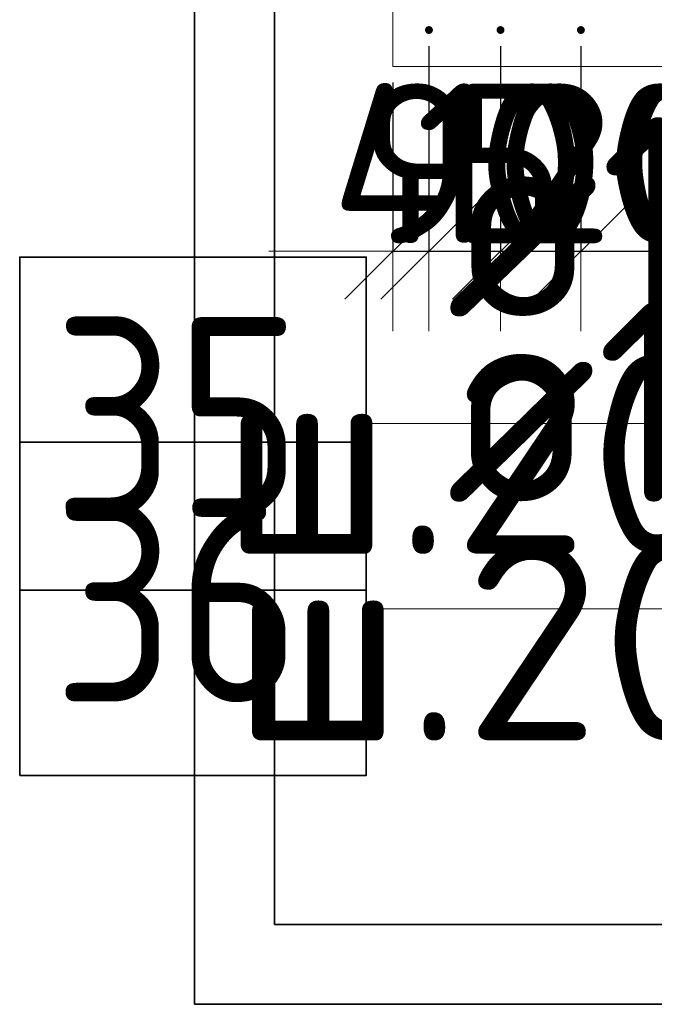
# Model space of a CAD drawing. Header units: millimetres. Extents: x -3725 to 93325, y -74170 to 82591.
# Tile 86 of 133: x 85088 to 85881, y 32663 to 33895. Entities that reach past the tile are written whole.
import ezdxf

# ---------------------------------------------------------------- set-up
doc = ezdxf.new("R2010")
doc.units = ezdxf.units.MM
doc.header["$PDMODE"] = 65
for name, color, linetype, lineweight in [('Standard', 7, 'Continuous', 25), ('Арм.стержн. Выпуски', 180, 'Continuous', 35), ('Размерная линия_ общее_1', 7, 'Continuous', 13), ('Стена_ общее', 7, 'Continuous', 35)]:
    doc.layers.add(name, color=color, linetype=linetype, lineweight=lineweight)
doc.styles.add('ISOCPEUR', font='ISOCPEUR')
doc.dimstyles.new('DIMSTYLE_12', dxfattribs={"dimtxt": 200, "dimasz": 200, "dimexe": 0, "dimexo": 0, "dimgap": 100, "dimtad": 2, "dimdec": 0, "dimrnd": 5, "dimzin": 12, "dimdsep": 46, "dimtxsty": 'ISOCPEUR', "dimblk1": 'ALL_ML_STRICH', "dimblk2": 'ALL_ML_STRICH', "dimsah": 1, "dimcen": 0, "dimclrd": 7, "dimclre": 256, "dimclrt": 7, "dimadec": 0, "dimazin": 0, "dimtfac": 1, "dimtdec": 0, "dimtix": 1, "dimtmove": 2, "dimatfit": 3, "dimfxl": 0, "dimtvp": 1.2, "dimtzin": 0, "dimlwd": 0, "dimlwe": -3, "dimarcsym": 0})

# ---------------------------------------------------------------- blocks, each defined once
blk = doc.blocks.new('ALL_ML_STRICH')
at = {"color": 0, "linetype": 'ByBlock', "lineweight": -2}
for p, q in [((0, -0.5), (0, 0.5)), ((-0.3, -0.3), (0.3, 0.3)), ((-1, 0), (0.5, 0))]:
    blk.add_line(p, q, dxfattribs=at)
blk = doc.blocks.new('*D777')
at = {"layer": 'DEFPOINTS', "color": 7, "linetype": 'Continuous', "lineweight": 13, "transparency": 33554687}
for p in [(85599.4, 33882), (85554.4, 33836.5), (85554.4, 33605.2)]:
    blk.add_point(p, dxfattribs=at)
at = {"layer": 'Размерная линия_ общее_1', "color": 253, "linetype": 'Continuous', "lineweight": -2, "true_color": 0xa0a0a0, "transparency": 33554687}
for p, q in [((85599.4, 33862), (85599.4, 33605.2)), ((85554.4, 33816.5), (85554.4, 33605.2))]:
    blk.add_line(p, q, dxfattribs=at)
at = {"layer": 'Размерная линия_ общее_1', "color": 7, "linetype": 'Continuous', "lineweight": -2, "transparency": 33554687}
blk.add_line((85554.4, 33605.2), (85599.4, 33605.2), dxfattribs=at)
at = {"layer": 'Размерная линия_ общее_1', "color": 7, "linetype": 'Continuous', "lineweight": 13, "transparency": 33554687, "xscale": 200, "yscale": 200, "zscale": 200}
blk.add_blockref('ALL_ML_STRICH', (85599.4, 33605.2), dxfattribs=at)
at = {"layer": 'Размерная линия_ общее_1', "color": 7, "linetype": 'Continuous', "lineweight": 13, "transparency": 33554687, "xscale": 200, "yscale": 200, "zscale": 200, "rotation": 180}
blk.add_blockref('ALL_ML_STRICH', (85554.4, 33605.2), dxfattribs=at)
at = {"layer": 'Размерная линия_ общее_1', "color": 7, "linetype": 'Continuous', "lineweight": 13, "transparency": 33554687, "insert": (85623.9, 33715.1), "char_height": 200, "width": 400, "attachment_point": 5, "style": 'ISOCPEUR'}
blk.add_mtext('\\A1;{45}', dxfattribs=at)
blk = doc.blocks.new('*D778')
at = {"layer": 'DEFPOINTS', "color": 7, "linetype": 'Continuous', "lineweight": 13, "transparency": 33554687}
for p in [(85599.4, 33882), (85688.9, 33882), (85599.4, 33605.2)]:
    blk.add_point(p, dxfattribs=at)
at = {"layer": 'Размерная линия_ общее_1', "color": 253, "linetype": 'Continuous', "lineweight": -2, "true_color": 0xa0a0a0, "transparency": 33554687}
for p, q in [((85599.4, 33862), (85599.4, 33605.2)), ((85688.9, 33862), (85688.9, 33605.2))]:
    blk.add_line(p, q, dxfattribs=at)
at = {"layer": 'Размерная линия_ общее_1', "color": 7, "linetype": 'Continuous', "lineweight": -2, "transparency": 33554687}
blk.add_line((85599.4, 33605.2), (85688.9, 33605.2), dxfattribs=at)
at = {"layer": 'Размерная линия_ общее_1', "color": 7, "linetype": 'Continuous', "lineweight": 13, "transparency": 33554687, "xscale": 200, "yscale": 200, "zscale": 200}
blk.add_blockref('ALL_ML_STRICH', (85688.9, 33605.2), dxfattribs=at)
at = {"layer": 'Размерная линия_ общее_1', "color": 7, "linetype": 'Continuous', "lineweight": 13, "transparency": 33554687, "xscale": 200, "yscale": 200, "zscale": 200, "rotation": 180}
blk.add_blockref('ALL_ML_STRICH', (85599.4, 33605.2), dxfattribs=at)
at = {"layer": 'Размерная линия_ общее_1', "color": 7, "linetype": 'Continuous', "lineweight": 13, "transparency": 33554687, "insert": (85654.1, 33715.2), "char_height": 200, "width": 400, "attachment_point": 5, "style": 'ISOCPEUR'}
blk.add_mtext('\\A1;{90}', dxfattribs=at)
blk = doc.blocks.new('*D779')
at = {"layer": 'DEFPOINTS', "color": 7, "linetype": 'Continuous', "lineweight": 13, "transparency": 33554687}
for p in [(85688.9, 33882), (85789.4, 33882), (85688.9, 33605.2)]:
    blk.add_point(p, dxfattribs=at)
at = {"layer": 'Размерная линия_ общее_1', "color": 253, "linetype": 'Continuous', "lineweight": -2, "true_color": 0xa0a0a0, "transparency": 33554687}
for p, q in [((85688.9, 33862), (85688.9, 33605.2)), ((85789.4, 33862), (85789.4, 33605.2))]:
    blk.add_line(p, q, dxfattribs=at)
at = {"layer": 'Размерная линия_ общее_1', "color": 7, "linetype": 'Continuous', "lineweight": -2, "transparency": 33554687}
blk.add_line((85688.9, 33605.2), (85789.4, 33605.2), dxfattribs=at)
at = {"layer": 'Размерная линия_ общее_1', "color": 7, "linetype": 'Continuous', "lineweight": 13, "transparency": 33554687, "xscale": 200, "yscale": 200, "zscale": 200, "rotation": 180}
blk.add_blockref('ALL_ML_STRICH', (85688.9, 33605.2), dxfattribs=at)
at = {"layer": 'Размерная линия_ общее_1', "color": 7, "linetype": 'Continuous', "lineweight": 13, "transparency": 33554687, "xscale": 200, "yscale": 200, "zscale": 200}
blk.add_blockref('ALL_ML_STRICH', (85789.4, 33605.2), dxfattribs=at)
at = {"layer": 'Размерная линия_ общее_1', "color": 7, "linetype": 'Continuous', "lineweight": 13, "transparency": 33554687, "insert": (85769.2, 33715.2), "char_height": 200, "width": 600, "attachment_point": 5, "style": 'ISOCPEUR'}
blk.add_mtext('\\A1;{100}', dxfattribs=at)
blk = doc.blocks.new('*D780')
at = {"layer": 'DEFPOINTS', "color": 7, "linetype": 'Continuous', "lineweight": 13, "transparency": 33554687}
for p in [(85789.4, 33882), (85989.4, 33882), (85789.4, 33605.2)]:
    blk.add_point(p, dxfattribs=at)
at = {"layer": 'Размерная линия_ общее_1', "color": 253, "linetype": 'Continuous', "lineweight": -2, "true_color": 0xa0a0a0, "transparency": 33554687}
for p, q in [((85789.4, 33862), (85789.4, 33605.2)), ((85989.4, 33862), (85989.4, 33605.2))]:
    blk.add_line(p, q, dxfattribs=at)
at = {"layer": 'Размерная линия_ общее_1', "color": 7, "linetype": 'Continuous', "lineweight": -2, "transparency": 33554687}
blk.add_line((85789.4, 33605.2), (85989.4, 33605.2), dxfattribs=at)
at = {"layer": 'Размерная линия_ общее_1', "color": 7, "linetype": 'Continuous', "lineweight": 13, "transparency": 33554687, "xscale": 200, "yscale": 200, "zscale": 200, "rotation": 180}
blk.add_blockref('ALL_ML_STRICH', (85789.4, 33605.2), dxfattribs=at)
at = {"layer": 'Размерная линия_ общее_1', "color": 7, "linetype": 'Continuous', "lineweight": 13, "transparency": 33554687, "xscale": 200, "yscale": 200, "zscale": 200}
blk.add_blockref('ALL_ML_STRICH', (85989.4, 33605.2), dxfattribs=at)
at = {"layer": 'Размерная линия_ общее_1', "color": 7, "linetype": 'Continuous', "lineweight": 13, "transparency": 33554687, "insert": (85899.4, 33715.2), "char_height": 200, "width": 600, "attachment_point": 5, "style": 'ISOCPEUR'}
blk.add_mtext('\\A1;{200}', dxfattribs=at)
blk = doc.blocks.new('*D781')
at = {"layer": 'DEFPOINTS', "color": 7, "linetype": 'Continuous', "lineweight": 13, "transparency": 33554687}
for p in [(85989.4, 33882), (86054.4, 33836.5), (85989.4, 33605.2)]:
    blk.add_point(p, dxfattribs=at)
at = {"layer": 'Размерная линия_ общее_1', "color": 253, "linetype": 'Continuous', "lineweight": -2, "true_color": 0xa0a0a0, "transparency": 33554687}
for p, q in [((85989.4, 33862), (85989.4, 33605.2)), ((86054.4, 33816.5), (86054.4, 33605.2))]:
    blk.add_line(p, q, dxfattribs=at)
at = {"layer": 'Размерная линия_ общее_1', "color": 7, "linetype": 'Continuous', "lineweight": -2, "transparency": 33554687}
blk.add_line((85989.4, 33605.2), (86054.4, 33605.2), dxfattribs=at)
at = {"layer": 'Размерная линия_ общее_1', "color": 7, "linetype": 'Continuous', "lineweight": 13, "transparency": 33554687, "xscale": 200, "yscale": 200, "zscale": 200}
blk.add_blockref('ALL_ML_STRICH', (86054.4, 33605.2), dxfattribs=at)
at = {"layer": 'Размерная линия_ общее_1', "color": 7, "linetype": 'Continuous', "lineweight": 13, "transparency": 33554687, "xscale": 200, "yscale": 200, "zscale": 200, "rotation": 180}
blk.add_blockref('ALL_ML_STRICH', (85989.4, 33605.2), dxfattribs=at)
at = {"layer": 'Размерная линия_ общее_1', "color": 7, "linetype": 'Continuous', "lineweight": 13, "transparency": 33554687, "insert": (86031.9, 33715.2), "char_height": 200, "width": 400, "attachment_point": 5, "style": 'ISOCPEUR'}
blk.add_mtext('\\A1;{65}', dxfattribs=at)

msp = doc.modelspace()

# ---------------------------------------------------------------- hatches: boundary and pattern name
at = {"layer": 'Арм.стержн. Выпуски', "linetype": 'Continuous', "lineweight": 35, "transparency": 33554687}
for points in [[(85604.4, 33882), (85604, 33883.9), (85602.9, 33885.5), (85601.3, 33886.6), (85599.4, 33887), (85597.5, 33886.6), (85595.8, 33885.5), (85594.8, 33883.9), (85594.4, 33882), (85594.8, 33880.1), (85595.8, 33878.5), (85597.5, 33877.4), (85599.4, 33877), (85601.3, 33877.4), (85602.9, 33878.5), (85604, 33880.1)], [(85693.9, 33882), (85693.5, 33883.9), (85692.4, 33885.5), (85690.8, 33886.6), (85688.9, 33887), (85687, 33886.6), (85685.4, 33885.5), (85684.3, 33883.9), (85683.9, 33882), (85684.3, 33880.1), (85685.4, 33878.5), (85687, 33877.4), (85688.9, 33877), (85690.8, 33877.4), (85692.4, 33878.5), (85693.5, 33880.1)], [(85794.4, 33882), (85794, 33883.9), (85792.9, 33885.5), (85791.3, 33886.6), (85789.4, 33887), (85787.5, 33886.6), (85785.9, 33885.5), (85784.8, 33883.9), (85784.4, 33882), (85784.8, 33880.1), (85785.9, 33878.4), (85787.5, 33877.4), (85789.4, 33877), (85791.3, 33877.4), (85792.9, 33878.4), (85794, 33880.1)]]:
    msp.add_hatch(color=4, dxfattribs=at).paths.add_polyline_path(points)

# ---------------------------------------------------------------- linework, layer by layer
at = {"layer": 'Standard', "color": 52, "linetype": 'Continuous', "lineweight": 13, "transparency": 33554687}
for p, q in [((85406.4, 32763.3), (85406.4, 34161.2)), ((85406.4, 32763.3), (85406.4, 34161.2)), ((87615.2, 32763.3), (85406.4, 32763.3)), ((85406.4, 32763.3), (87615.2, 32763.3))]:
    msp.add_line(p, q, dxfattribs=at)
at = {"layer": 'Standard', "color": 52, "linetype": 'Continuous', "lineweight": 35, "transparency": 33554687}
for p, q in [((85406.4, 32763.3), (85406.4, 34161.2)), ((85406.4, 32763.3), (85406.4, 34161.2)), ((87615.2, 32763.3), (85406.4, 32763.3)), ((85406.4, 32763.3), (87615.2, 32763.3))]:
    msp.add_line(p, q, dxfattribs=at)
at = {"layer": 'Standard', "color": 7, "linetype": 'Continuous', "lineweight": 35, "transparency": 33554687}
msp.add_lwpolyline([(85306.4, 32663.3), (87715.2, 32663.3), (87715.2, 34261.2), (85306.4, 34261.2), (85306.4, 32663.3)], dxfattribs=at)
at = {"layer": 'Арм.стержн. Выпуски', "color": 7, "linetype": 'Continuous', "lineweight": 13, "transparency": 33554687}
for p, q in [((85521, 33389.7), (85991, 33389.7)), ((85521, 33158), (86016, 33158))]:
    msp.add_line(p, q, dxfattribs=at)
at = {"layer": 'Арм.стержн. Выпуски', "color": 7, "linetype": 'Continuous', "lineweight": 35, "transparency": 33554687}
for points in [[(85087.7, 33181.3), (85521, 33181.3), (85521, 33598), (85087.7, 33598), (85087.7, 33181.3)], [(85087.7, 32949.7), (85521, 32949.7), (85521, 33366.3), (85087.7, 33366.3), (85087.7, 32949.7)]]:
    msp.add_lwpolyline(points, dxfattribs=at)
at = {"layer": 'Стена_ общее', "color": 7, "linetype": 'Continuous', "lineweight": 18, "transparency": 33554687}
for p, q in [((85554.4, 33836.5), (85554.4, 34016.5)), ((85554.4, 33836.5), (85554.4, 34016.5)), ((86054.4, 33836.5), (85554.4, 33836.5)), ((86054.4, 33836.5), (85554.4, 33836.5))]:
    msp.add_line(p, q, dxfattribs=at)

# ---------------------------------------------------------------- texts
at = {"layer": 'Standard', "color": 7, "linetype": 'Continuous', "lineweight": 25, "transparency": 33554687, "char_height": 250, "width": 942.857, "attachment_point": 5, "style": 'ISOCPEUR'}
for insert in [(85740.4, 33351.8), (85754.6, 33118.3)]:
    msp.add_mtext('\\A1;{\\fISOCPEUR|i0|b0;\\H250.000000;\\W1.000000;\\C7;ш.200}\\P', dxfattribs=dict(at, insert=insert))
at = {"layer": 'Арм.стержн. Выпуски', "color": 7, "linetype": 'Continuous', "lineweight": 25, "transparency": 33554687, "char_height": 250, "attachment_point": 7, "style": 'ISOCPEUR'}
for s, insert, width in [('\\W0.96;ø10 L=920mm ', (85621, 33523), 2268.514), ('\\W0.94;ø10 L=1250mm ', (85621, 33291.3), 2391.341), ('\\W0.87;35', (85129.4, 33273), 459.01), ('\\W0.87;36', (85129.4, 33041.3), 459.01)]:
    msp.add_mtext(s, dxfattribs=dict(at, insert=insert, width=width))

# ---------------------------------------------------------------- dimensions: what is measured, and where the dimension line sits
at = {"layer": 'Размерная линия_ общее_1', "color": 7, "linetype": 'Continuous', "lineweight": 13, "transparency": 33554687}
for base, p1, p2, picture, middle in [((85599.4, 33605.2), (85554.4, 33816.5), (85599.4, 33862), '*D777', (85623.9, 33715.1)), ((85688.9016, 33605.1533), (85599.3703, 33862.0019), (85688.9016, 33862.0019), '*D778', (85654.1359, 33715.1533)), ((85789.3985, 33605.1533), (85688.9016, 33862.0019), (85789.3985, 33861.9737), '*D779', (85769.15, 33715.1533)), ((85989.4, 33605.2), (85789.4, 33862), (85989.4, 33862), '*D780', (85899.4, 33715.2)), ((86054.4, 33605.2), (85989.4, 33862), (86054.4, 33816.5), '*D781', (86031.9, 33715.2))]:
    dim = msp.add_linear_dim(base=base, p1=p1, p2=p2, dimstyle='DIMSTYLE_12', override={"dimpost": '<>', "dimclrd": 7, "dimclre": 253, "dimclrt": 7, "dimlwd": 0, "dimlwe": 65533}, dxfattribs=at)
    dim.commit()
    dim.dimension.update_dxf_attribs({"geometry": picture, "text_midpoint": middle, "dimtype": 160})

doc.saveas('drawing.dxf')
